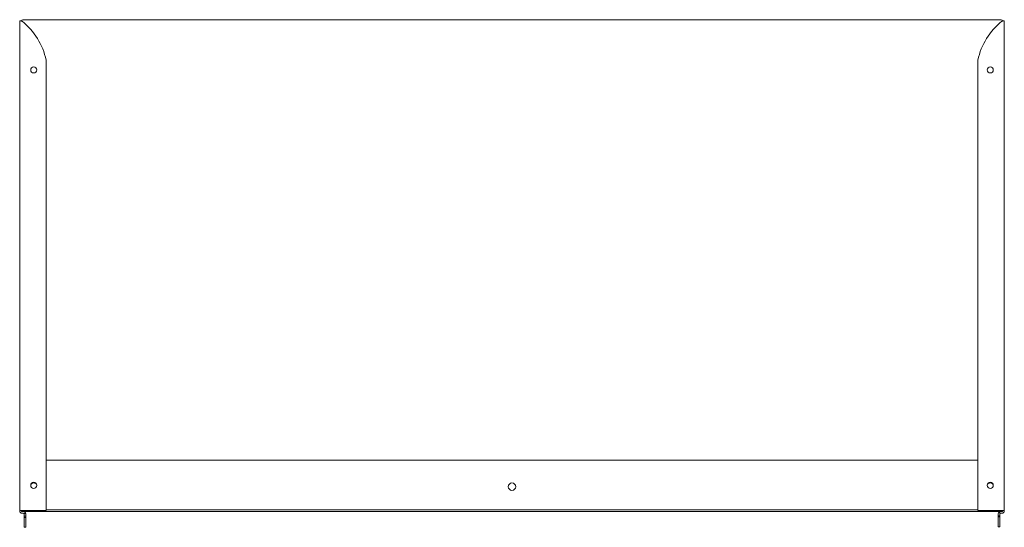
# Model space of a CAD drawing. Header units: millimetres. Extents: x -565 to 238, y -247 to 167.
import ezdxf

# ---------------------------------------------------------------- set-up
doc = ezdxf.new("R2010")
doc.units = ezdxf.units.MM

msp = doc.modelspace()

# ---------------------------------------------------------------- linework, layer by layer
at = {"color": 0, "linetype": 'Continuous', "lineweight": 0}
for p, q in [((-565.04, 166.02), (-565.04, -233.48)), ((-564, 166.02), (-565.04, 166.02)), ((-563.28, 166.02), (-564, 166.02)), ((-562.54, 166.96), (235.46, 166.96)), ((236.21, 166.02), (236.93, 166.02)), ((236.93, 166.02), (237.96, 166.02)), ((237.96, 166.02), (237.96, -233.48)), ((-543.54, 134.02), (-543.54, -233.48)), ((216.47, 134.02), (216.47, -233.48)), ((216.47, -192.54), (-543.54, -192.54)), ((-565.04, -233.79), (-565.04, -233.48)), ((-563.04, -233.48), (-565.04, -233.48)), ((-563.54, -234.29), (-563.54, -233.48)), ((236.46, -234.29), (-563.54, -234.29)), ((-563.04, -233.48), (-543.54, -233.48)), ((-562.01, -235.79), (-563.04, -235.79)), ((-561.7, -235.9), (-560.05, -235.9)), ((-561.51, -236.29), (-561.51, -238.2)), ((-561.51, -238.2), (-561.51, -239.2)), ((-561.51, -238.2), (-560.01, -238.2)), ((-561.51, -239.2), (-561.51, -245.4)), ((-561.51, -239.2), (-560.01, -239.2)), ((-560.01, -238.2), (-560.01, -236.29)), ((-560.01, -239.2), (-560.01, -238.2)), ((-560.01, -245.4), (-560.01, -239.2)), ((-543.54, -233.04), (216.47, -233.04)), ((235.96, -233.48), (216.47, -233.48)), ((232.94, -237.7), (232.94, -236.29)), ((232.94, -237.7), (234.44, -237.7)), ((232.94, -238.7), (232.94, -237.7)), ((232.94, -238.7), (234.44, -238.7)), ((232.94, -244.9), (232.94, -238.7)), ((234.68, -235.86), (233.89, -234.59)), ((234.44, -237.7), (234.44, -236.29)), ((234.44, -238.7), (234.44, -237.7)), ((234.44, -244.9), (234.44, -238.7)), ((234.94, -235.79), (235.96, -235.79)), ((235.96, -233.48), (237.96, -233.48)), ((236.46, -233.48), (236.46, -234.29)), ((237.96, -233.79), (237.96, -233.48)), ((-561.51, -247.2), (-561.51, -245.4)), ((-561.51, -247.2), (-560.01, -247.2)), ((-560.01, -245.4), (-560.01, -247.2)), ((232.94, -244.9), (232.94, -246.7)), ((232.94, -246.7), (234.44, -246.7)), ((234.44, -244.9), (234.44, -246.7))]:
    msp.add_line(p, q, dxfattribs=at)
at = {"color": 0, "linetype": 'Continuous', "lineweight": 0, "extrusion": (0, 0, -1)}
for centre, radius, start, end in [((562.54, 165.96), 1, 3.5992, 90), ((-270.14, 122.73), 54.85, 11.88511, 51.45901), ((-235.46, 165.96), 1, 90, 176.4008), ((-226.47, 126.02), 2.5, 270, 90), ((-226.47, 126.02), 2.5, 90, 270), ((553.54, -214.04), 3, 37.39383, 142.44755), ((163.54, -214.04), 3, 0, 180), ((163.54, -214.04), 3, 180, 0), ((-226.47, -212.98), 2.5, 270, 90), ((-226.46, -214.04), 3, 37.55245, 142.60617), ((-226.47, -212.98), 2.5, 90, 270), ((563.04, -233.79), 2, 270, 0), ((-234.94, -236.29), 2, 0, 58.3603), ((-234.94, -236.29), 2, 58.3603, 90), ((-234.94, -236.29), 0.5, 0, 58.3603), ((-234.94, -236.29), 0.5, 58.3603, 90)]:
    msp.add_arc(centre, radius, start, end, dxfattribs=at)
at = {"color": 0, "linetype": 'Continuous', "lineweight": 0}
for centre, radius, start, end in [((-597.21, 122.73), 54.85, 11.88511, 51.45901), ((-553.54, 126.02), 2.5, 90, 270), ((-553.54, 126.02), 2.5, 270, 90), ((-553.54, -212.98), 2.5, 90, 270), ((-553.54, -212.98), 2.5, 270, 90), ((-562.01, -236.29), 2, 11.28144, 90), ((-562.01, -236.29), 0.5, 51.49133, 90), ((-562.01, -236.29), 0.5, 360, 51.49133), ((-562.01, -236.29), 2, 0, 11.28144), ((235.96, -233.79), 2, 270, 0)]:
    msp.add_arc(centre, radius, start, end, dxfattribs=at)
for points, knots in [([(-563.04, 165.63), (-563.1, 165.66), (-563.17, 165.68), (-563.34, 165.75), (-563.44, 165.79), (-563.63, 165.86), (-563.72, 165.9), (-563.88, 165.97), (-563.94, 166), (-564, 166.02)], [-0.106466, -0.106466, -0.106466, -0.106466, -0.0843045, -0.0843045, -0.0533028, -0.0533028, -0.0222436, -0.0222436, 0, 0, 0, 0]), ([(-563.04, 165.63), (-563.06, 165.67), (-563.11, 165.74), (-563.21, 165.91), (-563.25, 165.98), (-563.28, 166.02)], [0, 0, 0, 0, 0.5, 0.5, 1, 1, 1, 1]), ([(235.96, 165.63), (235.99, 165.67), (236.03, 165.74), (236.09, 165.83), (236.14, 165.91), (236.18, 165.98), (236.21, 166.02)], [0, 0, 0, 0, 0.5, 0.5, 0.5, 1, 1, 1, 1]), ([(235.96, 165.63), (236.03, 165.66), (236.1, 165.68), (236.27, 165.75), (236.37, 165.79), (236.56, 165.86), (236.65, 165.9), (236.81, 165.97), (236.87, 166), (236.93, 166.02)], [-0.106466, -0.106466, -0.106466, -0.106466, -0.0843045, -0.0843045, -0.0533028, -0.0533028, -0.0222436, -0.0222436, 0, 0, 0, 0])]:
    msp.add_open_spline(points, degree=3, knots=knots, dxfattribs=at)

doc.saveas('drawing.dxf')
